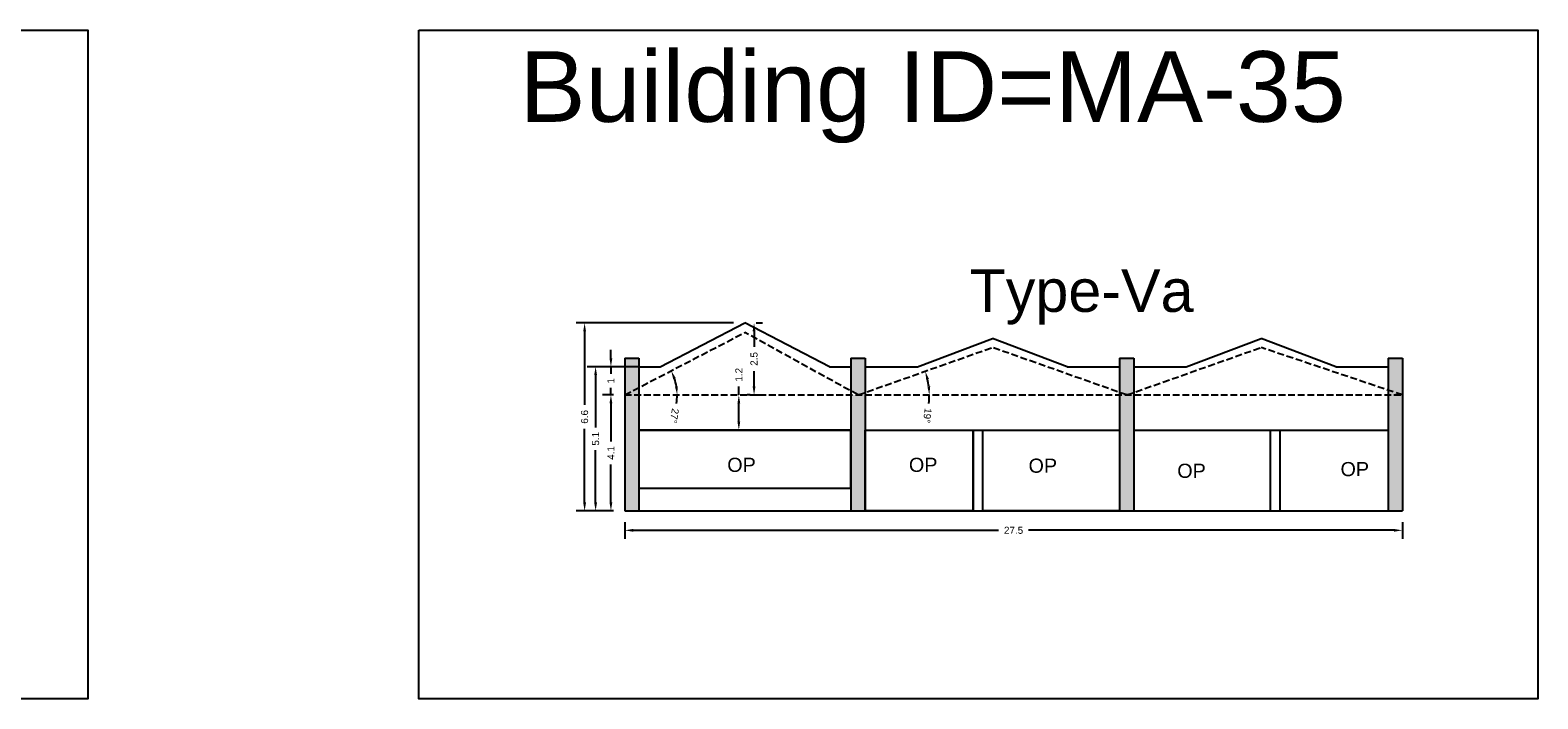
# Model space of a CAD drawing. Header units: metres. Extents: x 3416649 to 3417100, y -6712966 to -6712690.
# Tile 48 of 72: x 3416820 to 3416873, y -6712805 to -6712782. Entities that reach past the tile are written whole.
import ezdxf

# ---------------------------------------------------------------- set-up
doc = ezdxf.new("R2010")
doc.units = ezdxf.units.M
doc.linetypes.add('ACAD_ISO02W100', pattern=[15, 12, -3])
doc.layers.add('Dotted', color=7, linetype='ACAD_ISO02W100', plot=False)
doc.styles.get("Standard").update_dxf_attribs({"font": 'arial.ttf'})
doc.dimstyles.new('ISO-25', dxfattribs={"dimtxt": 0.25, "dimasz": 0.3, "dimexe": 0.3, "dimexo": 0.4, "dimgap": 0.2, "dimtad": 0, "dimdec": 1, "dimdsep": 46, "dimtxsty": 'Standard', "dimcen": 2.5, "dimadec": 0, "dimazin": 0, "dimtfac": 1, "dimtdec": 1, "dimtmove": 0, "dimatfit": 3, "dimfxl": 1, "dimarcsym": 0})

# ---------------------------------------------------------------- blocks, each defined once
blk = doc.blocks.new('*D276')
at = {"color": 0, "lineweight": -2, "transparency": 16777216}
for start, end in [(9.2808, 18.2158), (350.7192, 360)]:
    blk.add_arc((3416841.058, -6712794.702), 1.854, start, end, dxfattribs=at)
at = {"color": 0, "transparency": 16777216}
for points in [[(3416842.773, -6712794.142), (3416842.865, -6712794.103), (3416842.702, -6712793.846)], [(3416842.937, -6712794.399), (3416842.838, -6712794.408), (3416842.912, -6712794.702)]]:
    blk.add_solid(points, dxfattribs=at)
at = {"layer": 'Defpoints', "color": 0, "transparency": 16777216}
for p in [(3416845.308, -6712792.49), (3416842.818, -6712794.119), (3416841.058, -6712794.702), (3416841.058, -6712794.702), (3416868.558, -6712794.702)]:
    blk.add_point(p, dxfattribs=at)
at = {"color": 0, "transparency": 16777216, "insert": (3416842.815, -6712795.443), "char_height": 0.25, "attachment_point": 5, "rotation": 260.7192}
blk.add_mtext('27°', dxfattribs=at)
blk = doc.blocks.new('*D277')
at = {"color": 0, "lineweight": -2, "transparency": 16777216}
for start, end in [(6.8214, 12.6495), (353.1786, 0)]:
    blk.add_arc((3416849.308, -6712794.702), 2.521, start, end, dxfattribs=at)
at = {"color": 0, "transparency": 16777216}
for points in [[(3416851.72, -6712794.164), (3416851.816, -6712794.137), (3416851.685, -6712793.862)], [(3416851.861, -6712794.4), (3416851.761, -6712794.406), (3416851.829, -6712794.702)]]:
    blk.add_solid(points, dxfattribs=at)
at = {"layer": 'Defpoints', "color": 0, "transparency": 16777216}
for p in [(3416854.058, -6712793.023), (3416851.765, -6712794.136), (3416841.058, -6712794.702), (3416849.308, -6712794.702), (3416868.558, -6712794.702)]:
    blk.add_point(p, dxfattribs=at)
at = {"color": 0, "transparency": 16777216, "insert": (3416851.76, -6712795.432), "char_height": 0.25, "attachment_point": 5, "rotation": 263.1786}
blk.add_mtext('19°', dxfattribs=at)
blk = doc.blocks.new('*D278')
at = {"color": 0, "lineweight": -2, "transparency": 16777216}
for p, q in [((3416841.058, -6712799.202), (3416841.058, -6712799.791)), ((3416841.358, -6712799.491), (3416854.28, -6712799.491)), ((3416868.258, -6712799.491), (3416855.335, -6712799.491)), ((3416868.558, -6712799.202), (3416868.558, -6712799.791))]:
    blk.add_line(p, q, dxfattribs=at)
at = {"color": 0, "transparency": 16777216}
for points in [[(3416841.358, -6712799.441), (3416841.358, -6712799.541), (3416841.058, -6712799.491)], [(3416868.258, -6712799.441), (3416868.258, -6712799.541), (3416868.558, -6712799.491)]]:
    blk.add_solid(points, dxfattribs=at)
at = {"layer": 'Defpoints', "color": 0, "transparency": 16777216}
for p in [(3416841.058, -6712798.802), (3416868.558, -6712798.802), (3416868.558, -6712799.491)]:
    blk.add_point(p, dxfattribs=at)
at = {"color": 0, "transparency": 16777216, "insert": (3416854.808, -6712799.491), "char_height": 0.25, "attachment_point": 5}
blk.add_mtext('27.5', dxfattribs=at)
blk = doc.blocks.new('*D279')
at = {"color": 0, "lineweight": -2, "transparency": 16777216}
for p, q in [((3416840.658, -6712794.702), (3416840.271, -6712794.702)), ((3416840.571, -6712795.002), (3416840.571, -6712796.344)), ((3416840.571, -6712798.502), (3416840.571, -6712797.161)), ((3416840.658, -6712798.802), (3416840.271, -6712798.802))]:
    blk.add_line(p, q, dxfattribs=at)
at = {"color": 0, "transparency": 16777216}
for points in [[(3416840.521, -6712795.002), (3416840.621, -6712795.002), (3416840.571, -6712794.702)], [(3416840.521, -6712798.502), (3416840.621, -6712798.502), (3416840.571, -6712798.802)]]:
    blk.add_solid(points, dxfattribs=at)
at = {"layer": 'Defpoints', "color": 0, "transparency": 16777216}
for p in [(3416840.571, -6712794.702), (3416841.058, -6712794.702), (3416841.058, -6712798.802)]:
    blk.add_point(p, dxfattribs=at)
at = {"color": 0, "transparency": 16777216, "insert": (3416840.571, -6712796.752), "char_height": 0.25, "attachment_point": 5, "rotation": 90}
blk.add_mtext('4.1', dxfattribs=at)
blk = doc.blocks.new('*D280')
at = {"color": 0, "lineweight": -2, "transparency": 16777216}
for p, q in [((3416841.538, -6712793.702), (3416839.73, -6712793.702)), ((3416840.03, -6712794.002), (3416840.03, -6712795.849)), ((3416840.03, -6712798.502), (3416840.03, -6712796.656)), ((3416840.658, -6712798.802), (3416839.73, -6712798.802))]:
    blk.add_line(p, q, dxfattribs=at)
at = {"color": 0, "transparency": 16777216}
for points in [[(3416839.98, -6712794.002), (3416840.08, -6712794.002), (3416840.03, -6712793.702)], [(3416839.98, -6712798.502), (3416840.08, -6712798.502), (3416840.03, -6712798.802)]]:
    blk.add_solid(points, dxfattribs=at)
at = {"layer": 'Defpoints', "color": 0, "transparency": 16777216}
for p in [(3416840.03, -6712793.702), (3416841.938, -6712793.702), (3416841.058, -6712798.802)]:
    blk.add_point(p, dxfattribs=at)
at = {"color": 0, "transparency": 16777216, "insert": (3416840.03, -6712796.252), "char_height": 0.25, "attachment_point": 5, "rotation": 90}
blk.add_mtext('5.1', dxfattribs=at)
blk = doc.blocks.new('*D281')
at = {"color": 0, "lineweight": -2, "transparency": 16777216}
for p, q in [((3416844.908, -6712792.152), (3416839.341, -6712792.152)), ((3416839.641, -6712792.452), (3416839.641, -6712795.049)), ((3416839.641, -6712798.502), (3416839.641, -6712795.906)), ((3416840.658, -6712798.802), (3416839.341, -6712798.802))]:
    blk.add_line(p, q, dxfattribs=at)
at = {"color": 0, "transparency": 16777216}
for points in [[(3416839.591, -6712792.452), (3416839.691, -6712792.452), (3416839.641, -6712792.152)], [(3416839.591, -6712798.502), (3416839.691, -6712798.502), (3416839.641, -6712798.802)]]:
    blk.add_solid(points, dxfattribs=at)
at = {"layer": 'Defpoints', "color": 0, "transparency": 16777216}
for p in [(3416839.641, -6712792.152), (3416845.308, -6712792.152), (3416841.058, -6712798.802)]:
    blk.add_point(p, dxfattribs=at)
at = {"color": 0, "transparency": 16777216, "insert": (3416839.641, -6712795.477), "char_height": 0.25, "attachment_point": 5, "rotation": 90}
blk.add_mtext('6.6', dxfattribs=at)
blk = doc.blocks.new('*D282')
at = {"color": 0, "lineweight": -2, "transparency": 16777216}
for p, q in [((3416845.632, -6712792.452), (3416845.632, -6712792.997)), ((3416845.708, -6712792.152), (3416845.932, -6712792.152)), ((3416845.632, -6712794.402), (3416845.632, -6712793.858)), ((3416845.708, -6712794.702), (3416845.932, -6712794.702))]:
    blk.add_line(p, q, dxfattribs=at)
at = {"color": 0, "transparency": 16777216}
for points in [[(3416845.582, -6712792.452), (3416845.682, -6712792.452), (3416845.632, -6712792.152)], [(3416845.582, -6712794.402), (3416845.682, -6712794.402), (3416845.632, -6712794.702)]]:
    blk.add_solid(points, dxfattribs=at)
at = {"layer": 'Defpoints', "color": 0, "transparency": 16777216}
for p in [(3416845.308, -6712792.152), (3416845.308, -6712794.702), (3416845.632, -6712794.702)]:
    blk.add_point(p, dxfattribs=at)
at = {"color": 0, "transparency": 16777216, "insert": (3416845.632, -6712793.427), "char_height": 0.25, "attachment_point": 5, "rotation": 90}
blk.add_mtext('2.5', dxfattribs=at)
blk = doc.blocks.new('*D283')
at = {"color": 0, "lineweight": -2, "transparency": 16777216}
for p, q in [((3416840.571, -6712793.402), (3416840.571, -6712793.102)), ((3416841.538, -6712793.702), (3416840.271, -6712793.702)), ((3416840.571, -6712793.702), (3416840.571, -6712793.956)), ((3416840.658, -6712794.702), (3416840.271, -6712794.702)), ((3416840.571, -6712794.702), (3416840.571, -6712794.449)), ((3416840.571, -6712795.002), (3416840.571, -6712795.302))]:
    blk.add_line(p, q, dxfattribs=at)
at = {"color": 0, "transparency": 16777216}
for points in [[(3416840.521, -6712793.402), (3416840.621, -6712793.402), (3416840.571, -6712793.702)], [(3416840.521, -6712795.002), (3416840.621, -6712795.002), (3416840.571, -6712794.702)]]:
    blk.add_solid(points, dxfattribs=at)
at = {"layer": 'Defpoints', "color": 0, "transparency": 16777216}
for p in [(3416840.571, -6712793.702), (3416841.938, -6712793.702), (3416841.058, -6712794.702)]:
    blk.add_point(p, dxfattribs=at)
at = {"color": 0, "transparency": 16777216, "insert": (3416840.571, -6712794.202), "char_height": 0.25, "attachment_point": 5, "rotation": 90}
blk.add_mtext('1', dxfattribs=at)
blk = doc.blocks.new('*D284')
at = {"color": 0, "lineweight": -2, "transparency": 16777216}
for p, q in [((3416845.094, -6712794.702), (3416845.094, -6712794.402)), ((3416845.494, -6712794.702), (3416845.394, -6712794.702)), ((3416845.094, -6712795.642), (3416845.094, -6712795.002)), ((3416845.494, -6712795.942), (3416845.394, -6712795.942))]:
    blk.add_line(p, q, dxfattribs=at)
at = {"color": 0, "transparency": 16777216}
for points in [[(3416845.044, -6712795.002), (3416845.144, -6712795.002), (3416845.094, -6712794.702)], [(3416845.044, -6712795.642), (3416845.144, -6712795.642), (3416845.094, -6712795.942)]]:
    blk.add_solid(points, dxfattribs=at)
at = {"layer": 'Defpoints', "color": 0, "transparency": 16777216}
for p in [(3416845.094, -6712794.702), (3416845.094, -6712794.702), (3416845.094, -6712795.942)]:
    blk.add_point(p, dxfattribs=at)
at = {"color": 0, "transparency": 16777216, "insert": (3416845.094, -6712793.988), "char_height": 0.25, "attachment_point": 5, "rotation": 90}
blk.add_mtext('1.2', dxfattribs=at)

msp = doc.modelspace()

# ---------------------------------------------------------------- hatches: boundary and pattern name
h = msp.add_hatch(color=256)
h.dxf.hatch_style = 1
h.paths.add_polyline_path([(3416841.558, -6712794.702), (3416841.058, -6712794.702), (3416841.058, -6712798.802), (3416841.558, -6712798.802)])
h.paths.add_polyline_path([(3416841.558, -6712793.402), (3416841.058, -6712793.402), (3416841.058, -6712794.702), (3416841.558, -6712794.442)])
h.paths.add_polyline_path([(3416841.558, -6712794.442), (3416841.058, -6712794.702), (3416841.558, -6712794.702)], flags=17)
h.paths.add_polyline_path([(3416849.558, -6712793.402), (3416849.058, -6712793.402), (3416849.058, -6712794.564), (3416849.308, -6712794.702), (3416849.558, -6712794.614)])
h.paths.add_polyline_path([(3416849.558, -6712794.702), (3416849.058, -6712794.702), (3416849.058, -6712798.802), (3416849.558, -6712798.802)])
h.paths.add_polyline_path([(3416859.058, -6712793.402), (3416858.558, -6712793.402), (3416858.558, -6712794.614), (3416858.808, -6712794.702), (3416859.058, -6712794.614)])
h.paths.add_polyline_path([(3416859.058, -6712794.702), (3416858.558, -6712794.702), (3416858.558, -6712798.802), (3416859.058, -6712798.802)])
h.paths.add_polyline_path([(3416868.558, -6712793.402), (3416868.058, -6712793.402), (3416868.058, -6712794.535), (3416868.558, -6712794.702)])
h = msp.add_hatch(color=256)
h.dxf.hatch_style = 1
h.paths.add_polyline_path([(3416868.558, -6712794.702), (3416868.058, -6712794.702), (3416868.058, -6712798.802), (3416868.558, -6712798.802)])
h.paths.add_polyline_path([(3416868.058, -6712794.535), (3416868.058, -6712794.702), (3416868.558, -6712794.702)])

# ---------------------------------------------------------------- linework, layer by layer
for points in [[(3416784.166, -6712781.797), (3416822.072, -6712781.797), (3416822.072, -6712805.453), (3416784.166, -6712805.453)], [(3416833.778, -6712781.797), (3416873.345, -6712781.797), (3416873.345, -6712805.453), (3416833.778, -6712805.453)], [(3416849.058, -6712795.942), (3416841.558, -6712795.942), (3416841.558, -6712798.002), (3416849.058, -6712798.002)], [(3416849.558, -6712795.942), (3416853.376, -6712795.942), (3416853.376, -6712798.802), (3416849.558, -6712798.802)], [(3416853.726, -6712795.942), (3416858.558, -6712795.942), (3416858.558, -6712798.802), (3416853.726, -6712798.802)]]:
    msp.add_lwpolyline(points, close=True)
for points in [[(3416842.318, -6712793.702), (3416845.308, -6712792.152)], [(3416848.298, -6712793.702), (3416845.308, -6712792.152)], [(3416851.408, -6712793.702), (3416854.058, -6712792.702)], [(3416856.708, -6712793.702), (3416854.058, -6712792.702)], [(3416860.908, -6712793.702), (3416863.558, -6712792.702)], [(3416866.208, -6712793.702), (3416863.558, -6712792.702)], [(3416841.058, -6712793.402), (3416841.058, -6712798.802)], [(3416841.058, -6712793.402), (3416841.558, -6712793.402)], [(3416841.558, -6712793.402), (3416841.558, -6712798.802)], [(3416849.058, -6712793.402), (3416849.558, -6712793.402)], [(3416849.058, -6712793.402), (3416849.058, -6712798.802)], [(3416849.558, -6712793.402), (3416849.558, -6712798.802)], [(3416858.558, -6712793.402), (3416858.558, -6712798.802)], [(3416858.558, -6712793.402), (3416859.058, -6712793.402)], [(3416859.058, -6712793.402), (3416859.058, -6712798.802)], [(3416868.058, -6712793.402), (3416868.058, -6712798.802)], [(3416868.058, -6712793.402), (3416868.558, -6712793.402)], [(3416868.558, -6712793.402), (3416868.558, -6712798.802)], [(3416841.558, -6712793.702), (3416842.318, -6712793.702)], [(3416848.298, -6712793.702), (3416849.058, -6712793.702)], [(3416849.558, -6712793.702), (3416851.408, -6712793.702)], [(3416856.708, -6712793.702), (3416858.558, -6712793.702)], [(3416859.058, -6712793.702), (3416860.908, -6712793.702)], [(3416866.208, -6712793.702), (3416868.058, -6712793.702)], [(3416841.558, -6712795.942), (3416849.058, -6712795.942)], [(3416849.558, -6712795.942), (3416858.558, -6712795.942)], [(3416853.376, -6712798.802), (3416853.376, -6712795.942)], [(3416853.726, -6712798.802), (3416853.726, -6712795.942)], [(3416859.058, -6712795.942), (3416868.058, -6712795.942)], [(3416863.889, -6712798.802), (3416863.889, -6712795.942)], [(3416864.239, -6712798.802), (3416864.239, -6712795.942)], [(3416841.558, -6712798.002), (3416849.058, -6712798.002)], [(3416841.058, -6712798.802), (3416868.558, -6712798.802)]]:
    msp.add_lwpolyline(points)
at = {"layer": 'Dotted', "ltscale": 0.02}
for points in [[(3416841.058, -6712794.702), (3416845.308, -6712792.49)], [(3416849.308, -6712794.702), (3416845.308, -6712792.49)], [(3416849.308, -6712794.702), (3416854.058, -6712793.023)], [(3416858.808, -6712794.702), (3416854.058, -6712793.023)], [(3416858.808, -6712794.702), (3416863.558, -6712793.023)], [(3416868.558, -6712794.702), (3416863.558, -6712793.023)], [(3416841.058, -6712794.702), (3416868.558, -6712794.702)]]:
    msp.add_lwpolyline(points, dxfattribs=at)

# ---------------------------------------------------------------- texts
at = {"attachment_point": 1}
for s, width, heights, insert, char_height in [('Building ID=MA-35', 67.86454, [0.517], (3416837.342, -6712782.541), 2.5), ('Type-Va ', 9.99112, [0.517], (3416853.252, -6712790.263), 1.5), ('OP', 1.17554, [0], (3416844.684, -6712796.924), 0.5), ('OP', 1.17554, [0], (3416851.108, -6712796.924), 0.5), ('OP', 1.17554, [0], (3416855.338, -6712796.954), 0.5), ('OP', 1.17554, [0], (3416860.596, -6712797.135), 0.5), ('OP', 1.17554, [0], (3416866.368, -6712797.075), 0.5)]:
    msp.add_mtext_dynamic_manual_height_columns(s, width=width, gutter_width=12.5, heights=heights, dxfattribs=dict(at, insert=insert, char_height=char_height))

# ---------------------------------------------------------------- dimensions: what is measured, and where the dimension line sits
for base, p1, p2, picture, middle in [((3416839.640608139, -6712792.152485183), (3416841.057625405, -6712798.802485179), (3416845.307625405, -6712792.15248518), '*D281', (3416839.640608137, -6712795.477485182)), ((3416845.631599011, -6712794.702485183), (3416845.307625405, -6712792.15248518), (3416845.307625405, -6712794.70248518), '*D282', (3416845.631599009, -6712793.427485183)), ((3416840.571, -6712793.702), (3416841.058, -6712794.702), (3416841.938, -6712793.702), '*D283', (3416840.571, -6712794.202)), ((3416840.03, -6712793.702), (3416841.058, -6712798.802), (3416841.938, -6712793.702), '*D280', (3416840.03, -6712796.252)), ((3416845.094, -6712794.702), (3416845.094, -6712795.942), (3416845.094, -6712794.702), '*D284', (3416845.094, -6712793.988)), ((3416840.571, -6712794.702), (3416841.058, -6712798.802), (3416841.058, -6712794.702), '*D279', (3416840.571, -6712796.752))]:
    dim = msp.add_linear_dim(base=base, p1=p1, p2=p2, angle=90, dimstyle='ISO-25')
    dim.commit()
    dim.dimension.update_dxf_attribs({"geometry": picture, "text_midpoint": middle})
for base, line2, picture, middle in [((3416842.818, -6712794.119), ((3416841.058, -6712794.702), (3416845.308, -6712792.49)), '*D276', (3416842.815, -6712795.443)), ((3416851.765, -6712794.136), ((3416849.308, -6712794.702), (3416854.058, -6712793.023)), '*D277', (3416851.76, -6712795.432))]:
    dim = msp.add_angular_dim_2l(base=base, line1=((3416841.058, -6712794.702), (3416868.558, -6712794.702)), line2=line2, dimstyle='ISO-25')
    dim.commit()
    dim.dimension.update_dxf_attribs({"geometry": picture, "text_midpoint": middle})
dim = msp.add_linear_dim(base=(3416868.558, -6712799.491), p1=(3416841.058, -6712798.802), p2=(3416868.558, -6712798.802), dimstyle='ISO-25')
dim.commit()
dim.dimension.update_dxf_attribs({"geometry": '*D278', "text_midpoint": (3416854.808, -6712799.491)})

doc.saveas('drawing.dxf')
